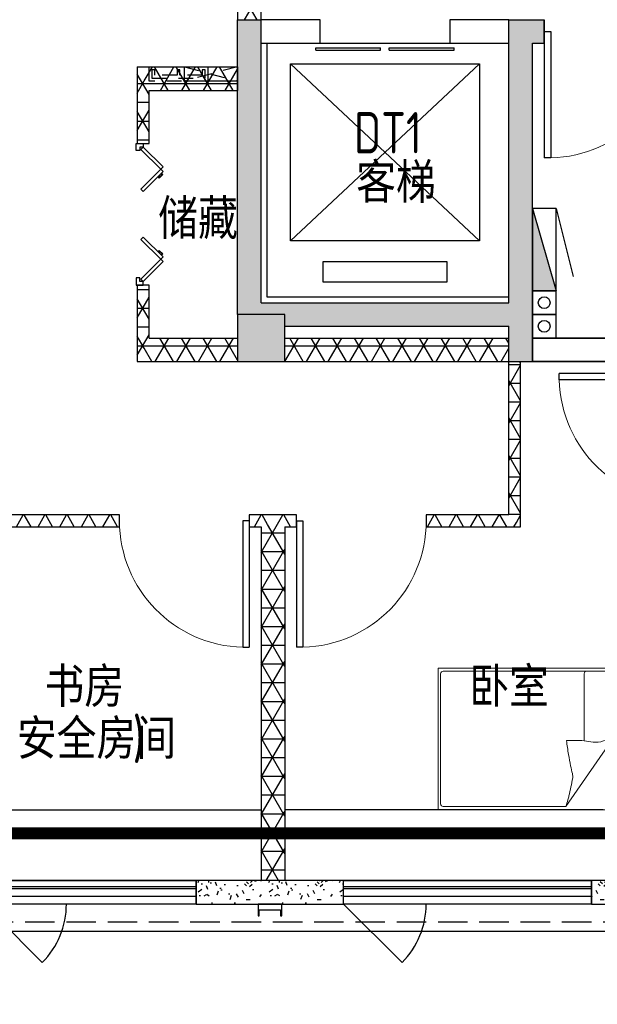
# Model space of a CAD drawing. Extents: x 513769.4 to 513832.9, y -232082 to -232034.4.
# Tile 7 of 17: x 513791.2 to 513796.1, y -232062.7 to -232054.3. Entities that reach past the tile are written whole.
import ezdxf

# ---------------------------------------------------------------- set-up
doc = ezdxf.new("R2010")
doc.units = 0
doc.header["$LTSCALE"] = 1000
for name, pattern in [('3、6#-腰线-标准层$0$DASH', [0.35, 0.25, -0.1]), ('A1(a)户型$0$CACHE2', [0.1875, 0.125, -0.0625]), ('A1(a)户型$0$DASH', [0.35, 0.25, -0.1])]:
    doc.linetypes.add(name, pattern=pattern)
doc.layers.get('0').update_dxf_attribs({"color": 252})
for name, color, linetype in [('2#HXT-标准层$0$A-DOOR', 253, 'Continuous'), ('2#HXT-标准层$0$A-FIRE-DOOR', 253, 'Continuous'), ('2#HXT-标准层$0$A-PATT-COLU', 253, 'Continuous'), ('2#HXT-标准层$0$A-STAIR', 253, 'Continuous'), ('2#HXT-标准层$0$A-STR-CONC-B', 253, 'Continuous'), ('2#HXT-标准层$0$A-STR-CONC-C', 252, 'Continuous'), ('2#HXT-标准层$0$A-WALL-S', 253, 'Continuous'), ('2#HXT-标准层$0$AA-DOOR_FIRE_TEXT', 253, 'Continuous'), ('3、6#-腰线-标准层$0$板边线', 252, 'Continuous'), ('6#-造型-1F（实施版）金属型材-METAL-S', 253, 'Continuous'), ('6#-造型-深灰色铝合金百叶', 252, 'Continuous'), ('A-ANNO-100-TXT', 252, 'Continuous'), ('A-ANNO-20-TXT', 252, 'Continuous'), ('A-METAL-S', 253, 'Continuous'), ('A1(a)户型$0$A-DOOR', 252, 'Continuous'), ('A1(a)户型$0$A-METAL-E', 252, 'Continuous'), ('A1(a)户型$0$A-PART-S', 252, 'Continuous'), ('A1(a)户型$0$A-PATT-COLU', 252, 'Continuous'), ('A1(a)户型$0$A-STR-CONC-B', 252, 'Continuous'), ('A1(a)户型$0$A-STR-CONC-C', 252, 'Continuous'), ('A1(a)户型$0$A-STR-CONC-E', 252, 'Continuous'), ('A1(a)户型$0$A-STR-CONC-H', 252, 'A1(a)户型$0$CACHE2'), ('A1(a)户型$0$A-WALL-S', 252, 'Continuous'), ('A1(a)户型$0$A-WINDOW', 252, 'Continuous'), ('A1(a)户型$0$WINDOW', 252, 'Continuous'), ('PUB_HATCH', 252, 'Continuous'), ('看线', 253, 'Continuous')]:
    doc.layers.add(name, color=color, linetype=linetype)
doc.layers.add('A1(a)户型$0$AE-FURN-MOVE', color=252, linetype='Continuous', lineweight=20)
doc.layers.add('面积-计容-住宅-1', color=1, linetype='Continuous', lineweight=0)
doc.styles.get("Standard").update_dxf_attribs({"font": 'TSSDENG.shx', "width": 0.8, "bigfont": 'hztxt.shx'})
pattern_1 = [(0, (0, 0), (0, 158.75), []), (60, (0, 0), (-137.4815328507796, 79.37500000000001), []), (120, (0, 0), (-137.4815328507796, -79.37499999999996), [])]
pattern_2 = [(0, (177, -183), (300, 600), [0, -600]), (0, (-174, -264), (300, 600), [0, -600]), (0, (21, -270), (300, 600), [0, -600]), (0, (234, -93), (300, 600), [0, -600]), (0, (-15, -300), (300, 600), [0, -600]), (0, (294, 285), (300, 600), [0, -600]), (0, (111, 237), (300, 600), [0, -600]), (0, (207, 162), (300, 600), [0, -600]), (0, (-282, 150), (300, 600), [0, -600]), (0, (12, 123), (300, 600), [0, -600]), (0, (-102, -30), (300, 600), [0, -600]), (0, (-96, -255), (300, 600), [0, -600]), (0, (129, -279), (300, 600), [0, -600]), (0, (294, -15), (300, 600), [0, -600]), (0, (-267, -108), (300, 600), [0, -600]), (0, (-216, -6), (300, 600), [0, -600]), (0, (18, -48), (300, 600), [0, -600]), (0, (-66, -135), (300, 600), [0, -600]), (0, (-114, 63), (300, 600), [0, -600]), (0, (-39, 288), (300, 600), [0, -600]), (0, (-243, -234), (300, 600), [0, -600]), (0, (87, 165), (300, 600), [0, -600]), (0, (-192, 174), (300, 600), [0, -600]), (0, (-240, 252), (300, 600), [0, -600]), (130.601294, (257.142858, 97.142856), (-1499.999983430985, 1800.000007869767), [26.341554, -11037.111]), (18.4349488, (214.285716, 108.571428), (1499.99999446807, 599.9999955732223), [27.10524, -3767.6279]), (90, (214.285716, 82.857144), (300.0000000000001, 600), [25.714284, -1174.28565]), (161.565051, (240, 74.285712), (-1500.000007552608, 599.9999552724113), [27.10524, -3767.6279]), (53.1301023, (240, 74.285712), (300.0000005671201, 599.9999997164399), [28.57143, -2971.4285]), (135, (262.857144, -231.42852), (-300.0000362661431, 599.9999593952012), [24.24366, -1672.8126]), (45, (228.571428, -231.42852), (299.999998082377, 599.9999975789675), [24.24366, -1672.8126]), (135, (245.714286, -248.57142), (-300.0000362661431, 599.9999593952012), [24.24366, -1672.8126]), (45, (245.714286, -248.57142), (299.999998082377, 599.9999975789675), [24.24366, -1672.8126]), (116.565051, (-25.71426, 171.428574), (-5.21929867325e-05, 1199.999967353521), [31.943826, -638.8765000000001]), (180, (-39.99995999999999, 199.999998), (-299.9999999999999, 600), [34.285716, -565.71425]), (63.43494880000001, (-88.57139999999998, 171.428574), (2.7161453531e-06, 1199.999994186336), [31.943826, -638.8765000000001]), (116.565051, (-74.2857, 142.857144), (-5.21929867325e-05, 1199.999967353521), [31.943826, -638.8765000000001]), (0, (-74.2857, 142.857144), (300, 600), [34.285716, -565.71425]), (63.43494880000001, (-39.99995999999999, 142.857144), (2.7161453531e-06, 1199.999994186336), [31.943826, -638.8765000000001]), (107.102728, (199.999998, -31.42854000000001), (-899.9999655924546, 3000.000004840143), [38.861346, -16282.9025]), (143.972626, (188.571426, 5.714286), (-5699.99992773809, 4199.999995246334), [38.861346, -8122.02]), (180, (157.142856, 28.57143), (-299.9999999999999, 600), [37.142856, -562.8571]), (36.02737329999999, (88.57142999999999, 5.714286), (5699.999957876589, 4199.999954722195), [38.861346, -8122.02]), (71.56505109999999, (77.142858, -28.5714), (900.0000046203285, 2999.99999483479), [36.140316, -3758.5928]), (107.102728, (88.57142999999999, -65.71428), (-899.9999655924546, 3000.000004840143), [38.861346, -16282.9025]), (143.972626, (120, -88.57139999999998), (-5699.99992773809, 4199.999995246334), [38.861346, -8122.02]), (0, (120, -88.57139999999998), (300, 600), [37.142856, -562.8571]), (36.02737329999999, (157.142856, -88.57139999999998), (5699.999957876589, 4199.999954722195), [38.861346, -8122.02]), (71.56505109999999, (188.571426, -65.71428), (900.0000046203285, 2999.99999483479), [36.140316, -3758.5928]), (150.255118, (205.714284, 248.571426), (-900.0000021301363, 599.9999925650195), [23.03502, -4814.319600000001]), (90, (185.714286, 237.14286), (300.0000000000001, 600), [22.857144, -1177.14275]), (29.7448813, (185.714286, 237.14286), (900.0000005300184, 599.9999971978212), [23.03502, -4814.319600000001]), (116.565051, (65.714286, -177.14286), (-5.21929867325e-05, 1199.999967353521), [31.943826, -638.8765000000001]), (168.690067, (51.428574, -148.5714), (-2700.000002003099, 599.9999849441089), [29.137254, -6089.685500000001]), (41.18592510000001, (0, -162.8571), (7499.999954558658, 6599.999942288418), [30.371844, -12725.802]), (90, (0, -191.42856), (300.0000000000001, 600), [28.57143, -1171.4285]), (138.814074, (22.857144, -211.42854), (-7499.999866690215, 6600.000042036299), [30.371844, -12725.802]), (16.6992442, (22.857144, -211.42854), (9899.99992551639, 2999.999968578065), [29.82945, -12498.5375]), (60.94539590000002, (51.428574, -202.85712), (299.9999992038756, 599.9999946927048), [29.416086, -12325.3395]), (109.983106, (-185.71428, 74.285712), (-1500.00000564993, 4199.999988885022), [33.44200199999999, -14012.1975]), (155.556045, (-197.14284, 105.714288), (-3900.000014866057, 1799.999962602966), [34.522986, -14465.1315]), (24.4439547, (-259.99998, 105.714288), (3900.000001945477, 1799.999991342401), [34.522986, -14465.1315]), (70.0168934, (-271.42854, 74.285712), (1500.000004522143, 4199.999989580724), [33.442002, -14012.1975]), (109.983106, (-259.99998, 42.857142), (-1500.00000564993, 4199.999988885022), [33.44200199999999, -14012.1975]), (160.016893, (-228.57138, 31.42857), (-1500.00000088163, 599.9999726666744), [33.442002, -6989.377500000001]), (19.9831065, (-228.57138, 31.42857), (1499.999991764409, 599.9999990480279), [33.442002, -6989.377500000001]), (70.0168934, (-197.14284, 42.857142), (1500.000004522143, 4199.999989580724), [33.442002, -14012.1975]), (122.005383, (37.142856, 19.999998), (-300.00004026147, 599.9999693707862), [26.954232, -5633.434]), (18.4349488, (-2.85714, 34.285716), (1499.99999446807, 599.9999955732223), [27.10524, -3767.6279]), (90, (-2.85714, 8.571426), (300.0000000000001, 600), [25.714284, -1174.28565]), (161.565051, (22.857144, 0), (-1500.000007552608, 599.9999552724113), [27.10524, -3767.6279]), (54.46232220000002, (22.857144, 0), (2099.999996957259, 2999.999995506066), [24.57807, -10298.2115]), (116.565051, (-137.14284, -125.71428), (-5.21929867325e-05, 1199.999967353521), [31.943826, -638.8765000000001]), (180, (-151.42854, -97.14282), (-299.9999999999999, 600), [31.42857, -568.5714]), (59.03624339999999, (-199.99998, -125.71428), (300.0000009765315, 599.9999970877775), [33.31972799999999, -6963.821999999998]), (120.963756, (-182.85714, -154.28568), (-300.0000409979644, 599.9999724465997), [33.319728, -6963.821999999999]), (0, (-182.85714, -154.28568), (300, 600), [31.42857, -568.5714]), (63.43494880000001, (-151.42854, -154.28568), (2.7161453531e-06, 1199.999994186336), [31.943826, -638.8765000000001])]

# ---------------------------------------------------------------- blocks, each defined once
blk = doc.blocks.new('2新114A1(a)户型$0$rd')
at = {"color": 9, "ltscale": 0.5}
blk.add_lwpolyline([(0, 0), (450, 0), (450, 120), (0, 120)], close=True, dxfattribs=at)
at = {"color": 9, "linetype": 'A1(a)户型$0$DASH', "ltscale": 0.5}
for points in [[(450, 120), (0, 0)], [(0, 120), (450, 0)]]:
    blk.add_lwpolyline(points, dxfattribs=at)
blk = doc.blocks.new('2新113A1(a)户型$0$qd')
at = {"color": 9, "linetype": 'A1(a)户型$0$DASH', "ltscale": 0.5}
blk.add_lwpolyline([(0, 0), (500, 0), (500, 120), (0, 120)], close=True, dxfattribs=at)
blk.add_lwpolyline([(25, 25), (25, 95), (50, 95), (50, 50), (237.5, 50), (237.5, 95), (262.5, 95), (262.5, 50), (450, 50), (450, 95), (475, 95), (475, 25), (25, 25)], dxfattribs=at)
blk = doc.blocks.new('2新105A1(a)户型$0$6986586658bed-1200x2000')
at = {"ltscale": 20}
for p, q in [((0, 600), (500.0000000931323, 599.9999999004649)), ((52.37141133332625, -600), (52.37141133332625, 600)), ((488.5309666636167, -46.51126155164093), (915.9286437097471, 571.5715297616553)), ((1957.830453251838, 571.5715297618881), (915.9286437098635, 571.5715297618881)), ((1977.830453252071, -554.1829246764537), (1977.830453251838, 551.5715297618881)), ((761.1308476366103, -554.1829246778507), (761.1308476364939, 15.28732210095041)), ((488.5309666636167, -46.51126155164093), (488.5309666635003, -554.1829246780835)), ((508.5309666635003, -574.1829246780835), (1957.830453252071, -574.1829246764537)), ((4.8730289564e-06, -600), (500.0000049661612, -599.9999999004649))]:
    blk.add_line(p, q, dxfattribs=at)
blk.add_lwpolyline([(2000, -600), (0, -600), (0, 600), (2000, 600)], close=True, dxfattribs=at)
for points in [[(911.7165031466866, 14.1106356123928, 0.0078673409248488), (893.9427607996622, 131.724163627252, 0.0095084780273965), (875.8640361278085, 228.4709835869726, 0.006616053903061), (861.5313435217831, 293.4851917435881, -0.0238283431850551), (858.1735341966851, 311.6724662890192, -0.080712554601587), (858.6611640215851, 330.311834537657, -0.0095907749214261), (890.6158193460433, 482.9168558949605, -0.0131328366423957), (899.2202505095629, 516.3553277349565, -0.0078593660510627), (915.9286437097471, 571.5715297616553)], [(115.6846987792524, -378.5958713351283, -0.2633679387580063), (96.8960327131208, -406.5459817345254, -0.494818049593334), (78.1527963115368, -397.3744913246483, -0.049224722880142), (76.40890431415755, -379.7038340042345, -0.0368308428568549), (78.1527963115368, -356.0616057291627, -0.0318926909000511), (86.28806335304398, -318.0835400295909, 0.0357819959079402), (93.27768806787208, -284.1692490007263, 0.0329412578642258), (99.19124137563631, -194.5075794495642, 0.014002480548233), (93.27768806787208, 16.71958690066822, 0.0179054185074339), (87.91303854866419, 54.23385976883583, -0.0333974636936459), (85.65912031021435, 74.44187094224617, -0.0320396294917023), (86.39162056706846, 111.5244130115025, 0.018441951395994), (89.41235292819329, 175.8462621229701, 0.0108372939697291), (88.65943280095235, 240.6097251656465, 0.0146238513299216), (85.65912031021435, 288.5179820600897, 0.1112493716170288), (78.3526951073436, 311.064788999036, -0.1537083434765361), (74.39956369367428, 327.9530448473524, -0.0764444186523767), (76.12261468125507, 335.3894976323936, -0.215512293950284), (78.1527963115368, 337.3423548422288, -0.5858582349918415), (81.19790233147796, 334.6798927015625, 0.3634893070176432), (83.78250400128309, 329.8308676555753, 0.1917162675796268), (95.31764140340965, 329.7735481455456, -0.1296753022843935), (111.9314661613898, 331.7086904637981, -0.0173502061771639), (128.7355319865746, 328.708933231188, 0.0193256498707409), (143.8335197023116, 326.0752220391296, 0.0188175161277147), (212.215616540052, 319.4608734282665, 0.0218280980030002), (271.4418751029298, 318.5637348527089, 0.0062041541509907), (305.2925491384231, 319.9493703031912, 0.0019630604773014), (412.1864034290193, 326.0752220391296, 0.0283408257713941), (448.3150327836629, 330.3523551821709, -0.1170135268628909), (457.2247711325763, 329.8308676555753, -0.3660599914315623), (458.1560459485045, 328.4017999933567, -0.0397304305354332), (455.348154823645, 314.8080892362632, -0.0483088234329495), (449.8663280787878, 301.0696171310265, 0.0629807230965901), (445.9652145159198, 290.3958048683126, 0.0405796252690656), (442.584642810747, 266.9984738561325, 0.0143450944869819), (440.335365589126, 200.2585464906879, 0.0054844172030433), (441.0839749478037, 74.81386196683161, 0.0035073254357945), (444.0885982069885, -121.3290518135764, 0.0087615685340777), (446.7753988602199, -163.8733043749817, -0.0081531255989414), (449.7183058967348, -209.5884873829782, -0.062510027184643), (445.3176814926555, -266.7178082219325, 0.078669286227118), (443.2776880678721, -312.3046565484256, 0.0478250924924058), (447.9941520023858, -334.6660878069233, -0.0344939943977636), (455.348154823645, -365.4509157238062, -0.0235713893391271), (458.3618032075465, -390.7861009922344, -0.5102284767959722), (457.2247711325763, -391.7408269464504), (427.1991926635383, -384.2293397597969), (344.6290637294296, -363.5728969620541, 0.0730409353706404), (325.0482314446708, -361.6218677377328, 0.0233051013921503), (263.9355511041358, -367.3287385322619, 0.0182988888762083), (241.0911195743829, -371.3986571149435, -0.0109698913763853), (203.0960257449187, -378.7438162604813, -0.0422811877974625), (168.7826219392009, -381.6506357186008, -0.0272005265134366), (115.3890085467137, -378.7438162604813)], [(83.78250400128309, 277.2508492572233, 0.0881531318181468), (87.32625864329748, 242.7210245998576, 0.0881531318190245), (102.5485258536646, 211.5256792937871, 0.0775471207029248), (124.1606801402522, 189.8794427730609, 0.077547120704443), (151.3399849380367, 175.8462621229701)], [(89.48130679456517, 195.2642004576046, 0.0278421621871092), (100.0944794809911, 171.4824262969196, 0.0486850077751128), (108.1782335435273, 158.9456608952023, 0.0236664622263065), (132.5372893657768, 131.0223873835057, 0.0312234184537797), (153.2164600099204, 111.999110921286, 0.0468009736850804), (160.8825943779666, 106.891102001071, 0.023190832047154), (177.6121895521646, 98.8541553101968)], [(488.5309666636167, -46.51126155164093, -0.0852718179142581), (598.6369900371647, 16.79404496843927, -0.1240444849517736), (686.165908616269, 26.0039442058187), (781.5758952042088, 12.36459780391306), (911.7165031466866, 14.1106356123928)], [(442.5645124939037, -288.206138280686, 0.0097294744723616), (433.5326778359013, -260.9173259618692, 0.009729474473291), (423.4459600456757, -234.0005757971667, 0.0079705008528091), (414.4072931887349, -212.2556386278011, 0.0079705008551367), (404.6800794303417, -190.8098673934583)]]:
    blk.add_lwpolyline(points, format="xyb", dxfattribs=at)
for centre, start, end in [((1957.830453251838, 551.5715297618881), 0, 90), ((508.5309666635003, -554.1829246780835), 180, 270), ((741.1308476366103, -554.1829246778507), 270, 0), ((1957.830453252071, -554.1829246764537), 270, 0)]:
    blk.add_arc(centre, 20, start, end, dxfattribs=at)
blk = doc.blocks.new('*U508')
blk.add_blockref('2新105A1(a)户型$0$6986586658bed-1200x2000', (1.33847352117e-05, 150.0000316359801))
blk = doc.blocks.new('2新89A1(a)户型$0$$DorLib2D$00000114')
at = {"color": 0}
blk.add_line((0.4999999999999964, 3.6e-15), (-0.2071067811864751, 0.7071067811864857), dxfattribs=at)
blk.add_arc((0.5000000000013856, -1.1546e-12), 1.000000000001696, 135, 180, dxfattribs=at)
blk = doc.blocks.new('2新88A1(a)户型$0$$DorLib2D$00000034')
for p, q in [((-0.3348234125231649, 0.1426552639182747), (-0.4750000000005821, 1.0056e-12)), ((-0.3348234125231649, 0.1426552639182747), (-0.3181802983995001, 0.1263013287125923)), ((-0.3015371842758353, 0.1426552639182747), (-0.3181802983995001, 0.1263013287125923)), ((-0.3015371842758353, 0.1426552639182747), (-0.161360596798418, 1.0056e-12)), ((0.3015371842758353, 0.1426552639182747), (0.161360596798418, 1.0056e-12)), ((0.3015371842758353, 0.1426552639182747), (0.3181802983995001, 0.1263013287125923)), ((0.3348234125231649, 0.1426552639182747), (0.3181802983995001, 0.1263013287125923)), ((0.3348234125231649, 0.1426552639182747), (0.4750000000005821, 1.0056e-12)), ((-0.3181802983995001, 0.1263013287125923), (-0.4583568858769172, -0.0163539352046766)), ((-0.3181802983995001, 0.1263013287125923), (-0.1780037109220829, -0.0163539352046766)), ((0.3181802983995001, 0.1263013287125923), (0.1780037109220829, -0.0163539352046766)), ((0.3181802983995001, 0.1263013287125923), (0.4583568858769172, -0.0163539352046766)), ((-0.5000000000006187, -0.0479999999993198), (-0.5000000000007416, 1.0099e-12)), ((-0.4583568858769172, -0.0163539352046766), (-0.4750000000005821, 1.0056e-12)), ((-0.1780037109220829, -0.0163539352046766), (-0.161360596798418, 1.0056e-12)), ((0.1780037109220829, -0.0163539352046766), (0.161360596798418, 1.0056e-12)), ((0.4583568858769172, -0.0163539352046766), (0.4750000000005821, 1.0056e-12)), ((0.5000000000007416, -0.0479999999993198), (0.5000000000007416, 1.0099e-12))]:
    blk.add_line(p, q)
for points in [[(-0.2898728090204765, 0.1307846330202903), (-0.2803624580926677, 0.1401297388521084), (-0.2549744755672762, 0.114292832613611), (-0.2644848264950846, 0.1049477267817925)], [(0.2898728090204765, 0.1307846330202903), (0.2803624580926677, 0.1401297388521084), (0.2549744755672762, 0.114292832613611), (0.2644848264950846, 0.1049477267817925)], [(-0.2866020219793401, 0.1274560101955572), (-0.2804202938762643, 0.1335303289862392), (-0.2615738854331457, 0.1143506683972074), (-0.2677556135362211, 0.1082763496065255)], [(0.2866020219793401, 0.1274560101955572), (0.2804202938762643, 0.1335303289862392), (0.2615738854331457, 0.1143506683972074), (0.2677556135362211, 0.1082763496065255)], [(-0.5000000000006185, 7.574e-13), (-0.4750000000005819, 7.548e-13), (-0.4750000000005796, -0.0229999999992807), (-0.4500000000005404, -0.0229999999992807), (-0.4500000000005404, -0.0479999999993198), (-0.5000000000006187, -0.0479999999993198)], [(0.5000000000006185, 7.574e-13), (0.4750000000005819, 7.548e-13), (0.4750000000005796, -0.0229999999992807), (0.4500000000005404, -0.0229999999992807), (0.4500000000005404, -0.0479999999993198), (0.5000000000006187, -0.0479999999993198)]]:
    blk.add_lwpolyline(points)
blk = doc.blocks.new('2新93A1(a)户型$0$$TCHSYS$WIN2D')
for p, q in [((-0.5, 0.5), (0.5, 0.5)), ((-0.5, 0.5), (-0.4999999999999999, -0.5)), ((0.5, 0.5), (0.4999999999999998, -0.5)), ((0.5, 0.1666666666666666), (-0.5, 0.1666666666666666)), ((0.5, -0.1666666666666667), (-0.5, -0.1666666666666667)), ((-0.4999999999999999, -0.5), (0.5, -0.5))]:
    blk.add_line(p, q)
blk = doc.blocks.new('2新87A1(a)户型$0$$DorLib2D$00000001')
for p, q in [((0.45, 0.9750000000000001), (0.5000000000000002, 0.9750000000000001)), ((0.45, 0), (0.45, 0.9750000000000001)), ((0.5, 0), (0.5, 0.9750000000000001)), ((0.5, 0), (0.45, 0))]:
    blk.add_line(p, q)
at = {"lineweight": 13}
blk.add_arc((0.475, 0), 0.975, 91.4692835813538, 180, dxfattribs=at)
blk = doc.blocks.new('2新154_FZH')
blk.add_lwpolyline([(-0.5, -0.5), (0.5, -0.5), (0.5, 0.5), (-0.5, 0.5)], close=True)
at = {"layer": 'PUB_HATCH'}
blk.add_solid([(-0.5, -0.5), (0.5, -0.5), (-0.5, 0.5), (0.5, 0.5)], dxfattribs=at)
blk = doc.blocks.new('2新85A1(a)户型')
at = {"layer": 'A1(a)户型$0$A-PATT-COLU'}
h = blk.add_hatch(dxfattribs=at)
h.set_pattern_fill('NET3', color=256, scale=50, style=0)
h.set_pattern_definition(pattern_1)
h.paths.add_polyline_path([(-65962.02434097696, 170102.2341420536), (-65962.02434097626, 170302.2341420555), (-66162.02434097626, 170302.2341420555), (-66162.02434097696, 170102.2341420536)])
for points in [[(-66162.02434097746, 167602.2341420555), (-66062.02434097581, 167602.2341420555), (-65962.02434097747, 167702.2341420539), (-65962.02434097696, 170102.2341420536), (-66162.02434097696, 170102.2341420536)], [(-63795.35767430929, 167602.2341420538), (-63662.02434097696, 167602.2341420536), (-63662.02434097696, 167802.2341420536), (-63862.02434097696, 167802.2341420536), (-63862.0243409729, 167702.2341420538)], [(-66062.02434097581, 167602.2341420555), (-65762.02434097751, 167602.2341420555), (-65762.02434097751, 167502.2341420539), (-63862.02434097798, 167502.2341420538), (-63795.35767430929, 167602.2341420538), (-63862.0243409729, 167702.2341420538), (-65962.02434097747, 167702.2341420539)], [(-63862.02434097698, 167302.2341420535), (-63662.02434097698, 167302.2341420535), (-63662.02434097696, 167602.2341420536), (-63795.35767430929, 167602.2341420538), (-63862.02434097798, 167502.2341420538)], [(-63662.02434097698, 167202.2341420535), (-63662.02434097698, 167302.2341420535), (-63862.02434097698, 167302.2341420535), (-63862.02434097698, 167202.2341420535)]]:
    blk.add_hatch(color=256, dxfattribs=at).paths.add_polyline_path(points)
h = blk.add_hatch(dxfattribs=at)
h.set_pattern_fill('NET3', color=256, scale=50, style=0)
h.set_pattern_definition(pattern_1)
h.paths.add_polyline_path([(-67012.02948926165, 169702.1612232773), (-67012.02681214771, 169052.1602757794), (-66912.02681214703, 169052.1606876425), (-66912.02866553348, 169502.161223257)])
h = blk.add_hatch(dxfattribs=at)
h.set_pattern_fill('NET3', color=256, scale=50, style=0)
h.set_pattern_definition(pattern_1)
h.paths.add_polyline_path([(-67012.02948926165, 169702.1612232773), (-66912.02866553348, 169502.161223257), (-66162.02434099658, 169502.1612231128), (-66162.02434095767, 169702.1612231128)])
h = blk.add_hatch(dxfattribs=at)
h.set_pattern_fill('NET3', color=256, scale=50, style=0)
h.set_pattern_definition(pattern_1)
h.paths.add_polyline_path([(-66912.02001670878, 167402.2341420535), (-66912.02186978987, 167852.1606876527), (-67012.02186979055, 167852.1602757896), (-67012.01919298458, 167202.2341420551)])
h = blk.add_hatch(dxfattribs=at)
h.set_pattern_fill('NET3', color=256, scale=50, style=0)
h.set_pattern_definition(pattern_1)
h.paths.add_polyline_path([(-66912.02001670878, 167402.2341420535), (-67012.01919298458, 167202.2341420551), (-66162.02434097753, 167202.2341420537), (-66162.0243409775, 167402.2341420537)])
h = blk.add_hatch(dxfattribs=at)
h.set_pattern_fill('NET3', color=256, scale=50, style=0)
h.set_pattern_definition(pattern_1)
h.paths.add_polyline_path([(-65762.02434097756, 167402.2341420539), (-65762.02434097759, 167202.2341420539), (-63862.02434097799, 167202.2341420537), (-63862.02434097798, 167402.2341420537)])
h = blk.add_hatch(dxfattribs=at)
h.set_pattern_fill('NET3', color=256, scale=50, style=0)
h.set_pattern_definition(pattern_1)
h.paths.add_polyline_path([(-63862.02434097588, 165902.2359415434), (-63762.02434097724, 165802.2359415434), (-63762.02434097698, 167202.2341420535), (-63862.02434097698, 167202.2341420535)])
h = blk.add_hatch(dxfattribs=at)
h.set_pattern_fill('NET3', color=256, scale=50, style=0)
h.set_pattern_definition(pattern_1)
h.paths.add_polyline_path([(-68412.02434097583, 165802.2359415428), (-67162.21972565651, 165802.2359415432), (-67162.21972565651, 165902.235941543), (-68262.02434097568, 165902.2359415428)])
h = blk.add_hatch(dxfattribs=at)
h.set_pattern_fill('NET3', color=256, scale=50, style=0)
h.set_pattern_definition(pattern_1)
h.paths.add_polyline_path([(-65862.02434097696, 165902.2359415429), (-66062.21972565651, 165902.2359415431), (-66062.21972565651, 165802.2359415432), (-65962.024340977, 165802.2359415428), (-65862.024340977, 165835.5692748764)])
h = blk.add_hatch(dxfattribs=at)
h.set_pattern_fill('NET3', color=256, scale=50, style=0)
h.set_pattern_definition(pattern_1)
h.paths.add_polyline_path([(-65862.024340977, 165835.5692748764), (-65962.024340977, 165802.2359415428), (-65962.02434097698, 162802.2359415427), (-65762.02434097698, 162802.2359415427), (-65762.02434097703, 165802.2359415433)])
h = blk.add_hatch(dxfattribs=at)
h.set_pattern_fill('NET3', color=256, scale=50, style=0)
h.set_pattern_definition(pattern_1)
h.paths.add_polyline_path([(-65762.02434097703, 165802.2359415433), (-65661.82895629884, 165802.2359415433), (-65661.82895629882, 165902.2359415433), (-65862.02434097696, 165902.2359415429), (-65862.024340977, 165835.5692748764)])
h = blk.add_hatch(dxfattribs=at)
h.set_pattern_fill('NET3', color=256, scale=50, style=0)
h.set_pattern_definition(pattern_1)
h.paths.add_polyline_path([(-63862.02434097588, 165902.2359415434), (-64561.82895629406, 165902.2359415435), (-64561.82895629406, 165802.2359415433), (-63762.02434097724, 165802.2359415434)])
h = blk.add_hatch(dxfattribs=at)
h.set_pattern_fill('加气混凝土', color=256, scale=50, style=0)
h.set_pattern_definition(pattern_2)
h.paths.add_polyline_path([(-66512.02434097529, 162602.2359415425), (-65262.2525126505, 162602.2359415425), (-65262.2525126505, 162802.2359415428), (-66512.02434097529, 162802.2359415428)])
h = blk.add_hatch(dxfattribs=at)
h.set_pattern_fill('加气混凝土', color=256, scale=50, style=0)
h.set_pattern_definition(pattern_2)
h.paths.add_polyline_path([(-62962.02434097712, 162802.2359415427), (-63162.25251264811, 162802.2359415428), (-63162.25251264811, 162602.2359415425), (-62962.02434097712, 162602.2359415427)])
at = {"layer": 'A1(a)户型$0$A-METAL-E'}
for points in [[(-68312.02434097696, 162802.2359415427), (-66512.02434097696, 162802.2359415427)], [(-68312.02434097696, 162752.2359415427), (-66512.02434097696, 162752.2359415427)], [(-65262.25251264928, 162802.2359415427), (-63162.25251264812, 162802.2359415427)], [(-65262.25251264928, 162752.2359415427), (-63162.25251264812, 162752.2359415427)]]:
    blk.add_lwpolyline(points, dxfattribs=at)
at = {"layer": 'A1(a)户型$0$A-PART-S'}
for p, q in [((-65262.2525126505, 162802.2359415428), (-66512.02434097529, 162802.2359415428)), ((-66512.02434097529, 162802.2359415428), (-66512.02434097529, 162602.2359415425)), ((-65262.2525126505, 162602.2359415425), (-65262.2525126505, 162802.2359415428)), ((-62962.02434097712, 162802.2359415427), (-63162.25251264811, 162802.2359415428)), ((-63162.25251264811, 162802.2359415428), (-63162.25251264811, 162602.2359415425)), ((-66512.02434097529, 162602.2359415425), (-65262.2525126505, 162602.2359415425)), ((-63162.25251264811, 162602.2359415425), (-62962.02434097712, 162602.2359415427))]:
    blk.add_line(p, q, dxfattribs=at)
at = {"layer": 'A1(a)户型$0$A-STR-CONC-B'}
for p, q in [((-66162.02434097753, 167602.2341420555), (-66162.02434097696, 170102.2341420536)), ((-66162.02434097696, 170102.2341420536), (-65962.02434097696, 170102.2341420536)), ((-65962.02434097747, 167702.2341420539), (-65962.02434097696, 170102.2341420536)), ((-63862.0243409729, 167702.2341420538), (-63862.02434097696, 167802.2341420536)), ((-63662.02434097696, 167602.2341420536), (-63662.02434097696, 167802.2341420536)), ((-65962.02434097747, 167702.2341420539), (-63862.0243409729, 167702.2341420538)), ((-63662.02434097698, 167302.2341420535), (-63662.02434097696, 167602.2341420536)), ((-65762.02434097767, 167502.2341420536), (-63862.02434097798, 167502.2341420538)), ((-63862.02434097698, 167302.2341420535), (-63862.02434097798, 167502.2341420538)), ((-63862.02434097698, 167202.2341420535), (-63862.02434097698, 167302.2341420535)), ((-63662.02434097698, 167202.2341420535), (-63662.02434097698, 167302.2341420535)), ((-63862.02434097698, 167202.2341420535), (-63662.02434097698, 167202.2341420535))]:
    blk.add_line(p, q, dxfattribs=at)
at = {"layer": 'A1(a)户型$0$A-STR-CONC-E'}
for points in [[(-68412.02434097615, 163402.2359415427), (-65962.0243409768, 163402.2359415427)], [(-63062.02434097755, 163402.2359415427), (-65762.02434097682, 163402.2359415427)]]:
    blk.add_lwpolyline(points, dxfattribs=at)
at = {"layer": 'A1(a)户型$0$A-STR-CONC-H', "linetype": 'A1(a)户型$0$DASH'}
for points in [[(-68412.02434097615, 163202.2359415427), (-65962.0243409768, 163202.2359415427)], [(-63062.02434097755, 163202.2359415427), (-65762.02434097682, 163202.2359415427)]]:
    blk.add_lwpolyline(points, dxfattribs=at)
at = {"layer": 'A1(a)户型$0$A-WALL-S'}
for p, q in [((-66162.02434097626, 170302.2341420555), (-66162.02434097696, 170102.2341420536)), ((-65962.02434097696, 170102.2341420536), (-65962.02434097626, 170302.2341420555)), ((-67012.02948926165, 169702.1612232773), (-67012.02681214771, 169052.1602757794)), ((-67012.02948926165, 169702.1612232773), (-66162.02434095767, 169702.1612231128)), ((-66162.02434095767, 169702.1612231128), (-66162.02434099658, 169502.1612231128)), ((-66912.02681214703, 169052.1606876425), (-66912.02866553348, 169502.161223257)), ((-66912.02866553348, 169502.161223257), (-66162.02434099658, 169502.1612231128)), ((-67012.02681214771, 169052.1602757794), (-66912.02681214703, 169052.1606876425)), ((-66912.02186978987, 167852.1606876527), (-67012.02186979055, 167852.1602757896)), ((-67012.02186979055, 167852.1602757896), (-67012.01919298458, 167202.2341420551)), ((-66912.02001670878, 167402.2341420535), (-66912.02186978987, 167852.1606876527)), ((-66912.02001670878, 167402.2341420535), (-66162.0243409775, 167402.2341420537)), ((-65762.02434097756, 167402.2341420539), (-63862.02434097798, 167402.2341420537)), ((-63662.02434097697, 167402.2341420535), (-62462.02434097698, 167402.2341420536)), ((-63662.02434097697, 167402.2341420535), (-63662.02434097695, 167202.2341420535)), ((-67012.01919298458, 167202.2341420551), (-66162.02434097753, 167202.2341420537)), ((-65762.02434097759, 167202.2341420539), (-63862.02434097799, 167202.2341420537)), ((-63862.02434097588, 165902.2359415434), (-63862.02434097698, 167202.2341420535)), ((-63762.02434097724, 165802.2359415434), (-63762.02434097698, 167202.2341420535)), ((-63662.02434097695, 167202.2341420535), (-62462.02434097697, 167202.2341420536)), ((-67162.21972565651, 165902.235941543), (-68262.02434097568, 165902.2359415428)), ((-67162.21972565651, 165802.2359415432), (-67162.21972565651, 165902.235941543)), ((-65862.02434097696, 165902.2359415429), (-66062.21972565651, 165902.2359415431)), ((-66062.21972565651, 165902.2359415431), (-66062.21972565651, 165802.2359415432)), ((-65661.82895629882, 165902.2359415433), (-65862.02434097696, 165902.2359415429)), ((-65661.82895629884, 165802.2359415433), (-65661.82895629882, 165902.2359415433)), ((-63862.02434097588, 165902.2359415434), (-64561.82895629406, 165902.2359415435)), ((-64561.82895629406, 165902.2359415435), (-64561.82895629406, 165802.2359415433)), ((-68412.02434097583, 165802.2359415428), (-67162.21972565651, 165802.2359415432)), ((-66062.21972565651, 165802.2359415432), (-65962.024340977, 165802.2359415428)), ((-65962.024340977, 165802.2359415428), (-65962.02434097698, 162802.2359415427)), ((-65762.02434097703, 165802.2359415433), (-65661.82895629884, 165802.2359415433)), ((-65762.02434097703, 165802.2359415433), (-65762.02434097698, 162802.2359415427)), ((-64561.82895629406, 165802.2359415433), (-63762.02434097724, 165802.2359415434)), ((-65762.02434097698, 162802.2359415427), (-65962.02434097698, 162802.2359415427))]:
    blk.add_line(p, q, dxfattribs=at)
at = {"xscale": -1}
for name, p in [('2新113A1(a)户型$0$qd', (-66412.02434097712, 169582.1612231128)), ('2新114A1(a)户型$0$rd', (-66162.02434097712, 169582.1612230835))]:
    blk.add_blockref(name, p, dxfattribs=at)
at = {"layer": 'A1(a)户型$0$A-DOOR', "xscale": 1100, "yscale": 1100, "zscale": 200, "rotation": 90}
blk.add_blockref('2新87A1(a)户型$0$$DorLib2D$00000001', (-62362.02434097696, 166552.2696899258), dxfattribs=at)
at = {"layer": 'A1(a)户型$0$A-DOOR', "yscale": -1100, "zscale": 100}
for p, xscale in [((-66612.21972565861, 165852.2359415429), 1100), ((-65111.82895629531, 165852.2359415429), -1100)]:
    blk.add_blockref('2新87A1(a)户型$0$$DorLib2D$00000001', p, dxfattribs=dict(at, xscale=xscale))
at = {"layer": 'A1(a)户型$0$A-STR-CONC-C', "xscale": 400, "yscale": 400, "zscale": 400}
blk.add_blockref('2新154_FZH', (-65962.02434097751, 167402.2341420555), dxfattribs=at)
at = {"layer": 'A1(a)户型$0$A-WINDOW', "yscale": -200, "zscale": 200}
for p, xscale in [((-67412.02434097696, 162702.2359415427), -1800), ((-64212.25251264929, 162702.2359415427), -2100)]:
    blk.add_blockref('2新93A1(a)户型$0$$TCHSYS$WIN2D', p, dxfattribs=dict(at, xscale=xscale))
at = {"layer": 'A1(a)户型$0$A-WINDOW', "linetype": 'A1(a)户型$0$CACHE2', "xscale": 700, "yscale": 700, "zscale": -700, "rotation": 180}
for p in [(-67962.02583612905, 162602.2374366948), (-64912.25400780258, 162602.2374366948)]:
    blk.add_blockref('2新89A1(a)户型$0$$DorLib2D$00000114', p, dxfattribs=at)
at = {"layer": 'A1(a)户型$0$AE-FURN-MOVE', "extrusion": (0, 0, -1), "xscale": -1, "zscale": -1, "rotation": 180}
blk.add_blockref('*U508', (62462.02432759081, 164152.2359731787), dxfattribs=at)
at = {"layer": 'A1(a)户型$0$WINDOW', "xscale": 1200, "yscale": 1200, "zscale": 100, "rotation": 270.0002359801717}
blk.add_blockref('2新88A1(a)户型$0$$DorLib2D$00000034', (-66962.02434096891, 168452.1604817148), dxfattribs=at)
blk = doc.blocks.new('2新632#HXT-标准层$0$$TWTSYS$00000508')
for p, q in [((-0.5, 0.5), (0.3236161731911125, 1.224064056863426)), ((-0.5, 0.5), (-0.5, -0.5)), ((-0.5, -0.5), (0.5, 0.5)), ((0.5, 0.5), (-0.5, 0.5)), ((0.5, -0.5), (0.5, 0.5)), ((-0.5, -0.5), (0.5, -0.5))]:
    blk.add_line(p, q)
blk.add_solid([(0.5, -0.5), (0.5, 0.5), (-0.5, -0.5)])
blk = doc.blocks.new('2新582#HXT-标准层$0$$DORLIB2D$00000127')
at = {"color": 0}
for points in [[(-0.5333333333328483, 0.7948983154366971), (-0.5333333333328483, 0.690405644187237)], [(-0.0333333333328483, 0.7948983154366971), (-0.5333333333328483, 0.7948983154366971)], [(-0.0333333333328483, 0.7948983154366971), (-0.0333333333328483, 0.690405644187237)], [(0.5333333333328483, 0.7948983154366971), (0.0333333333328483, 0.7948983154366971)], [(0.0333333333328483, 0.7948983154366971), (0.0333333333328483, 0.690405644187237)], [(0.5333333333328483, 0.7948983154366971), (0.5333333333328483, 0.690405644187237)], [(-0.0333333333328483, 0.690405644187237), (-0.5333333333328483, 0.690405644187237)], [(0.5333333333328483, 0.690405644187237), (0.0333333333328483, 0.690405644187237)], [(0.5, 0.4999999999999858), (-0.5, 0.4999999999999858)]]:
    blk.add_lwpolyline(points, dxfattribs=at)
blk = doc.blocks.new('2新592#HXT-标准层$0$$DorLib2D$00000001')
for p, q in [((0.45, 0.9750000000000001), (0.5000000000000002, 0.9750000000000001)), ((0.45, 0), (0.45, 0.9750000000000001)), ((0.5, 0), (0.5, 0.9750000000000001)), ((0.5, 0), (0.45, 0))]:
    blk.add_line(p, q)
at = {"lineweight": 13}
blk.add_arc((0.475, 0), 0.975, 91.4692835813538, 180, dxfattribs=at)
blk = doc.blocks.new('2新572#HXT-标准层')
at = {"layer": '2#HXT-标准层$0$A-PATT-COLU'}
for points in [[(-58162.02434097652, -25597.76585794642), (-58062.02434097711, -25597.76585794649), (-57962.02434097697, -25497.76585794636), (-57962.02434097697, -23097.76585794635), (-58162.02434097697, -23097.76585794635)], [(-55862.02434097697, -23097.76585794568), (-55662.02434097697, -23297.76585794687), (-55562.02434097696, -23297.76585794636), (-55562.02434097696, -23097.76585794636)], [(-55795.35767431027, -25597.76585794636), (-55662.02434097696, -25597.76585794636), (-55662.02434097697, -23297.76585794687), (-55862.02434097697, -23097.76585794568), (-55862.02434097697, -25497.76585794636)], [(-58062.02434097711, -25597.76585794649), (-57762.02434097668, -25597.76585794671), (-57762.02434097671, -25697.76585794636), (-55862.02434097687, -25697.76585794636), (-55795.35767431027, -25597.76585794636), (-55862.02434097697, -25497.76585794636), (-57962.02434097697, -25497.76585794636)], [(-55862.02434097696, -25897.76585794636), (-55662.02434097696, -25897.76585794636), (-55662.02434097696, -25597.76585794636), (-55795.35767431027, -25597.76585794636), (-55862.02434097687, -25697.76585794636)], [(-55662.02434097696, -25997.76585794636), (-55662.02434097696, -25897.76585794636), (-55862.02434097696, -25897.76585794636), (-55862.02434097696, -25997.76585794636)]]:
    blk.add_hatch(color=256, dxfattribs=at).paths.add_polyline_path(points)
at = {"layer": '2#HXT-标准层$0$A-STAIR'}
for p, q in [((-57712.02434097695, -24972.76585794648), (-57712.02434097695, -23472.76585794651)), ((-57712.02434097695, -23472.76585794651), (-56112.02434097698, -23472.76585794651)), ((-57712.02434097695, -24972.76585794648), (-56112.02434097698, -23472.76585794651)), ((-57712.02434097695, -23472.76585794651), (-56112.02434097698, -24972.76585794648)), ((-56112.02434097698, -23472.76585794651), (-56112.02434097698, -24972.76585794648)), ((-56112.02434097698, -24972.76585794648), (-57712.02434097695, -24972.76585794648)), ((-57437.024340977, -25322.76585794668), (-57437.024340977, -25147.76585794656)), ((-57437.024340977, -25147.76585794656), (-56387.02434097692, -25147.76585794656)), ((-56387.02434097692, -25147.76585794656), (-56387.02434097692, -25322.76585794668)), ((-56387.02434097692, -25322.76585794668), (-57437.024340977, -25322.76585794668))]:
    blk.add_line(p, q, dxfattribs=at)
at = {"layer": '2#HXT-标准层$0$A-STR-CONC-B'}
for p, q in [((-58162.02434097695, -25597.76585794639), (-58162.02434097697, -23097.76585794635)), ((-58162.02434097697, -23097.76585794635), (-57962.02434097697, -23097.76585794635)), ((-57962.02434097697, -25497.76585794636), (-57962.02434097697, -23097.76585794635)), ((-55862.02434097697, -23097.76585794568), (-55562.02434097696, -23097.76585794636)), ((-55862.02434097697, -25497.76585794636), (-55862.02434097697, -23097.76585794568)), ((-55562.02434097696, -23097.76585794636), (-55562.02434097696, -23297.76585794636)), ((-55662.02434097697, -23297.76585794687), (-55562.02434097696, -23297.76585794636)), ((-55662.02434097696, -25597.76585794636), (-55662.02434097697, -23297.76585794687)), ((-57962.02434097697, -25497.76585794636), (-55862.02434097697, -25497.76585794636)), ((-55662.02434097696, -25897.76585794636), (-55662.02434097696, -25597.76585794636)), ((-57762.02434097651, -25697.76585794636), (-55862.02434097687, -25697.76585794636)), ((-55862.02434097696, -25897.76585794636), (-55862.02434097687, -25697.76585794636)), ((-55862.02434097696, -25997.76585794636), (-55862.02434097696, -25897.76585794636)), ((-55662.02434097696, -25997.76585794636), (-55662.02434097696, -25897.76585794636)), ((-55862.02434097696, -25997.76585794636), (-55662.02434097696, -25997.76585794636))]:
    blk.add_line(p, q, dxfattribs=at)
at = {"layer": '2#HXT-标准层$0$A-WALL-S'}
for p, q in [((-57462.02434097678, -23097.7658579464), (-57962.02434097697, -23097.76585794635)), ((-57462.02434097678, -23297.76585794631), (-57462.02434097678, -23097.7658579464)), ((-55862.024340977, -23097.76585794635), (-56362.02434097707, -23097.7658579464)), ((-56362.02434097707, -23097.7658579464), (-56362.02434097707, -23297.76585794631)), ((-55562.02434097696, -23297.76585794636), (-55562.02434097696, -23097.76585794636)), ((-57962.02434097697, -23297.76585794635), (-57462.02434097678, -23297.76585794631)), ((-56362.02434097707, -23297.76585794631), (-55862.02434097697, -23297.76585794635)), ((-57762.02434097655, -25797.76585794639), (-55862.02434097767, -25797.76585794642)), ((-54462.02434097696, -25797.76585794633), (-55662.02434097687, -25797.76585794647)), ((-57762.0243409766, -25997.76585794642), (-55862.02434097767, -25997.76585794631)), ((-54462.02434097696, -25997.76585794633), (-55662.02434097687, -25997.76585794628))]:
    blk.add_line(p, q, dxfattribs=at)
at = {"layer": '2#HXT-标准层$0$AA-DOOR_FIRE_TEXT'}
for points in [[(-55462.02434097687, -25397.7658579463), (-55662.02434097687, -25397.7658579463), (-55662.02434097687, -25597.7658579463), (-55462.02434097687, -25597.7658579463)], [(-55462.02434097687, -25597.7658579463), (-55662.02434097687, -25597.7658579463), (-55662.02434097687, -25797.7658579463), (-55462.02434097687, -25797.7658579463)]]:
    blk.add_lwpolyline(points, close=True, dxfattribs=at)
for centre in [(-55562.02571192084, -25497.7658579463), (-55562.02571192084, -25697.7658579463)]:
    blk.add_circle(centre, 50, dxfattribs=at)
at = {"layer": '2#HXT-标准层$0$A-DOOR', "xscale": 1100, "yscale": 200, "zscale": 200, "rotation": 180}
blk.add_blockref('2新582#HXT-标准层$0$$DORLIB2D$00000127', (-56912.02434097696, -23197.76585794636), dxfattribs=at)
at = {"layer": '2#HXT-标准层$0$A-FIRE-DOOR', "xscale": -1100, "yscale": -1100, "zscale": 200}
blk.add_blockref('2新592#HXT-标准层$0$$DorLib2D$00000001', (-55012.02434097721, -23197.76585794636), dxfattribs=at)
at = {"layer": '2#HXT-标准层$0$A-STR-CONC-C', "xscale": 399.9999999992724, "yscale": 399.9999999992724, "zscale": 399.9999999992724, "rotation": 8.3376e-12}
blk.add_blockref('2新154_FZH', (-57962.02434097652, -25797.76585794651), dxfattribs=at)
at = {"layer": '2#HXT-标准层$0$AA-DOOR_FIRE_TEXT', "xscale": 700.0000000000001, "yscale": 200.0000000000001, "zscale": 700.0000000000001, "rotation": 270}
blk.add_blockref('2新632#HXT-标准层$0$$TWTSYS$00000508', (-55562.02708286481, -25047.7658579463), dxfattribs=at)
blk = doc.blocks.new('2新156a-A$C52842E96')
at = {"layer": '6#-造型-深灰色铝合金百叶'}
blk.add_lwpolyline([(0, 0), (0, -100), (10, -100), (10, -50), (190, -50), (190, -100), (200, -100), (200, -1.45519e-11), (0, -1.45519e-11)], dxfattribs=at)
blk = doc.blocks.new('2新79A$C4C87463F')
at = {"layer": '3、6#-腰线-标准层$0$板边线', "color": 8, "linetype": '3、6#-腰线-标准层$0$DASH'}
blk.add_lwpolyline([(23199.75812437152, 17649.94702128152), (-50.10454594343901, 17649.94702128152, 0.4142135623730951), (-250.104545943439, 17449.94702128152), (-250.104545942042, 4149.947021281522, 0.4142135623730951), (-50.10454594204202, 3949.947021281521), (7349.67688982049, 3949.947021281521), (7349.67688982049, 1349.810245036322, 0.4142135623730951), (7549.67688982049, 1149.810245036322), (21199.84726397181, 1150.007137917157)], format="xyb", dxfattribs=at)
at = {"layer": '6#-造型-1F（实施版）金属型材-METAL-S'}
blk.add_lwpolyline([(23199.75812437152, 17729.94702128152), (-50.10454594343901, 17729.94702128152, 0.4142135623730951), (-330.104545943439, 17449.94702128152), (-330.104545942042, 4149.947021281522, 0.4142135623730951), (-50.10454594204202, 3869.947021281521), (7269.67688982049, 3869.947021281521), (7269.67688982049, 1349.810245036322, 0.4142135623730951), (7549.67688982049, 1069.810245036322), (21199.84841790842, 1070.007137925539)], format="xyb", dxfattribs=at)
at = {"layer": '看线'}
blk.add_blockref('2新156a-A$C52842E96', (11274.99998272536, 1299.941880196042), dxfattribs=at)

msp = doc.modelspace()

# ---------------------------------------------------------------- linework, layer by layer
at = {"layer": 'A-METAL-S'}
msp.add_lwpolyline([(513793.2804884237, -232054.5340831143), (513793.2804884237, -232056.6840831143), (513795.3304884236, -232056.6840831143)], dxfattribs=at)
at = {"layer": '面积-计容-住宅-1', "const_width": 0.1}
msp.add_lwpolyline([(513786.8304884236, -232046.2340825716), (513794.6304894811, -232046.2340825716), (513794.6304911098, -232048.0340845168), (513798.9304883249, -232048.0340845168), (513798.9304883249, -232046.2340825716), (513802.5304884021, -232046.2340825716), (513802.5304884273, -232047.6340831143), (513805.5304884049, -232047.6340831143), (513805.5304884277, -232048.0340829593), (513813.230488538, -232048.0340832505), (513813.230488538, -232046.2340831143), (513814.9304884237, -232046.2340831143), (513814.930488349, -232052.7340825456), (513808.8304895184, -232052.7340812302), (513808.8304895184, -232055.1340813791), (513811.2304901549, -232055.1340825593), (513811.2304883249, -232057.0340825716), (513813.3304883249, -232057.0340825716), (513813.3304883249, -232062.6340825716), (513806.8304883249, -232062.6340825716), (513806.8304884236, -232061.4340813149), (513803.8304883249, -232061.4340813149), (513803.8304883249, -232061.2340807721), (513790.2304883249, -232061.2340807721)], dxfattribs=at)

# ---------------------------------------------------------------- block references
at = {"xscale": 0.001, "yscale": 0.001, "zscale": 0.001}
for name, p in [('2新85A1(a)户型', (513859.1925127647, -232224.4363172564)), ('2新79A$C4C87463F', (513781.9305929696, -232063.1340283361)), ('2新572#HXT-标准层', (513851.1925127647, -232031.2363172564))]:
    msp.add_blockref(name, p, dxfattribs=at)

# ---------------------------------------------------------------- texts
at = {"layer": 'A-ANNO-100-TXT'}
for s, p in [('储藏', (513792.3584333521, -232056.1939197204)), ('书房', (513791.3946690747, -232060.1632873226)), ('卧室', (513794.9948290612, -232060.1632873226)), ('安全房间', (513791.1600578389, -232060.6038141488))]:
    msp.add_text(s, height=0.3375886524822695, dxfattribs=at).set_placement(p)
at = {"layer": 'A-ANNO-100-TXT', "width": 0.8}
msp.add_text(')', height=0.35, dxfattribs=at).set_placement((513792.1430365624, -232060.6038141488))
at = {"layer": 'A-ANNO-20-TXT', "width": 0.8}
msp.add_text('DT1', height=0.35, dxfattribs=at).set_placement((513794.0181806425, -232055.467472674))
at = {"layer": 'A-ANNO-20-TXT'}
msp.add_text('客梯', height=0.3375886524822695, dxfattribs=at).set_placement((513794.0360529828, -232055.887472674))

doc.saveas('drawing.dxf')
